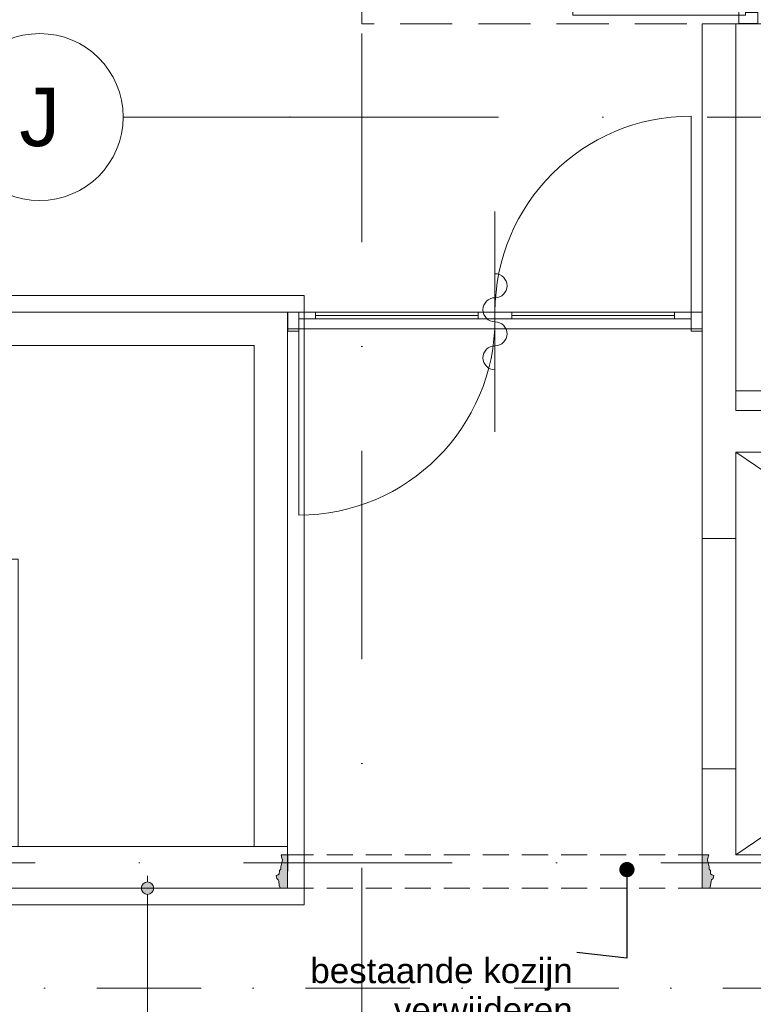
# Model space of a CAD drawing. Header units: millimetres. Extents: x -54205 to 99702, y -35458 to 70878.
# Tile 80 of 226: x 15950 to 20347, y 12049 to 17949. Entities that reach past the tile are written whole.
import ezdxf
from ezdxf.enums import TextEntityAlignment as Align

# ---------------------------------------------------------------- set-up
doc = ezdxf.new("R2010")
doc.units = ezdxf.units.MM
doc.header["$MEASUREMENT"] = 0
for name, pattern in [('streep-punt', [2500, 1250, -625, 0, -625]), ('streep-punt fijn', [1251.000023, 626.000023, -312.5, 0, -312.5]), ('streeplijn', [468.700004, 312.5, -156.200004]), ('streeplijn fijn', [234.119993, 155.999994, -78.119999])]:
    doc.linetypes.add(name, pattern=pattern)
for name, color, linetype in [('21_1 C Buitenwanden', 7, 'Continuous'), ('22 C Binnenwanden', 7, 'Continuous'), ('22 C Binnenwanden Deuren', 7, 'Continuous'), ('22 NC Binnenwanden', 7, 'Continuous'), ('23 Vloeren', 7, 'Continuous'), ('Maatvoering 1_ 100', 7, 'Continuous'), ('Maatvoering 1_ 100 2D arcering', 7, 'Continuous'), ('Markers - doorsneden', 7, 'Continuous'), ('New_21_0 NC Buitenwanden 2D arcering', 7, 'Continuous'), ('New_22 NC Binnenwanden', 7, 'Continuous'), ('New_22 NC Binnenwanden Deuren', 7, 'Continuous'), ('New_22 NC Binnenwanden Doorsnede-arcering', 7, 'Continuous'), ('New_22 NC Binnenwanden Laagscheidingslijnen', 7, 'Continuous'), ('New_65 WBDBO', 7, 'Continuous'), ('New_Maatvoering 1_ 100', 7, 'Continuous'), ('New_Maatvoering 1_ 100 2D arcering', 7, 'Continuous'), ('New_Ruimtefuncties Zone omranding', 7, 'Continuous'), ('Stramien', 7, 'Continuous')]:
    doc.layers.add(name, color=color, linetype=linetype)
doc.styles.add('GENERATED_STYLE_1', font='arial.ttf')
doc.styles.add('GENERATED_STYLE_2', font='arial.ttf')
doc.linetypes.add('BRA - WBDBO  60', pattern='A,0,[1,DO.110 Begane grond1.Shx,S=27.777778,R=0,X=0,Y=-1.22125e-15],-3500,0', length=3500)
doc.dimstyles.new('GENERATED_STYLE__2', dxfattribs={"dimtxt": 250, "dimasz": 142.5, "dimexe": 0.18, "dimexo": 0.0625, "dimgap": 0, "dimtad": 1, "dimtih": 1, "dimtoh": 1, "dimdec": 0, "dimzin": 0, "dimdsep": 46, "dimtxsty": 'GENERATED_STYLE_2', "dimblk": 'ARROWHEAD_11', "dimblk1": 'ARROWHEAD_11', "dimblk2": 'ARROWHEAD_11', "dimcen": 0.09, "dimse1": 1, "dimse2": 1, "dimclrd": 1, "dimclre": 1, "dimclrt": 2, "dimadec": 1, "dimazin": 0, "dimtfac": 1, "dimtdec": 4, "dimtmove": 0, "dimatfit": 3, "dimfxl": 1, "dimtolj": 1, "dimtzin": 0, "dimarcsym": 0})
doc.dimstyles.new('GENERATED_STYLE__5', dxfattribs={"dimtxt": 250, "dimasz": 142.5, "dimexe": 0.18, "dimexo": 0.0625, "dimgap": 0, "dimtad": 1, "dimdec": 0, "dimzin": 0, "dimdsep": 46, "dimtxsty": 'GENERATED_STYLE_2', "dimblk": 'ARROWHEAD_11', "dimblk1": 'ARROWHEAD_11', "dimblk2": 'ARROWHEAD_11', "dimcen": 0.09, "dimse1": 1, "dimse2": 1, "dimclrd": 1, "dimclre": 1, "dimclrt": 2, "dimadec": 1, "dimazin": 0, "dimtfac": 1, "dimtdec": 4, "dimtmove": 0, "dimatfit": 3, "dimfxl": 1, "dimtolj": 1, "dimtzin": 0, "dimarcsym": 0})
doc.dimstyles.new('GENERATED_STYLE__6', dxfattribs={"dimtxt": 179.999995, "dimasz": 142.5, "dimexe": 0.18, "dimexo": 0.0625, "dimgap": 0, "dimtad": 1, "dimdec": 0, "dimzin": 0, "dimdsep": 46, "dimtxsty": 'GENERATED_STYLE_1', "dimblk": 'ARROWHEAD_11', "dimblk1": 'ARROWHEAD_11', "dimblk2": 'ARROWHEAD_11', "dimcen": 0.09, "dimse1": 1, "dimse2": 1, "dimclrd": 1, "dimclre": 1, "dimclrt": 2, "dimadec": 1, "dimazin": 0, "dimtfac": 1, "dimtdec": 4, "dimtmove": 0, "dimatfit": 3, "dimfxl": 1, "dimtolj": 1, "dimtzin": 0, "dimarcsym": 0})
doc.dimstyles.new('GENERATED_STYLE__8', dxfattribs={"dimtxt": 179.999995, "dimasz": 142.5, "dimexe": 0.18, "dimexo": 0.0625, "dimgap": 0, "dimtad": 1, "dimdec": 0, "dimzin": 0, "dimdsep": 46, "dimtxsty": 'GENERATED_STYLE_1', "dimblk": 'ARROWHEAD_11', "dimblk1": 'ARROWHEAD_11', "dimblk2": 'ARROWHEAD_11', "dimcen": 0.09, "dimse1": 1, "dimse2": 1, "dimclrd": 1, "dimclre": 1, "dimclrt": 2, "dimadec": 1, "dimazin": 0, "dimtfac": 1, "dimtdec": 4, "dimtmove": 2, "dimatfit": 3, "dimfxl": 1, "dimtolj": 1, "dimtzin": 0, "dimarcsym": 0})
doc.dimstyles.new('GENERATED_STYLE__9', dxfattribs={"dimtxt": 0.18, "dimasz": 182.4, "dimexe": 0.18, "dimexo": 0.0625, "dimgap": 0, "dimtad": 0, "dimtih": 1, "dimtoh": 1, "dimdec": 4, "dimzin": 0, "dimdsep": 46, "dimcen": 0.09, "dimadec": 0, "dimazin": 0, "dimtfac": 1, "dimtdec": 4, "dimtmove": 0, "dimatfit": 3, "dimldrblk": 'ARROWHEAD_11', "dimfxl": 1, "dimtolj": 1, "dimtzin": 0, "dimarcsym": 0})
pattern_1 = [(270, (0, 0), (200, 0), [])]

# ---------------------------------------------------------------- blocks, each defined once
blk = doc.blocks.new('Slab_3_1', base_point=(-770.1, 20015.8))
at = {"layer": '23 Vloeren', "color": 255, "linetype": 'streeplijn', "lineweight": 0, "flags": 128}
blk.add_lwpolyline([(-770.1, 20015.8), (17950, 20015.9), (17950, 19995.9), (18000, 19995.9), (18000, 17924.8), (20536, 17924.8), (20536, 22875.9), (21426, 22875.9), (22246, 22875.9), (23949, 22875.9), (23949, 27755.9), (22246, 27755.9), (22246, 27693.4), (21426, 27693.4), (21426, 27755.9), (20536, 27755.9), (20536, 49075.9), (20536, 55885.9), (27410, 55885.9), (28489.6, 55885.9), (29906, 55885.9), (29906, 41280.9), (29906, 27780.9), (29916.5, 25760.9), (32150, 25760.9), (32400, 25760.9), (32400, 27651.9), (54000, 27651.9), (54000, 20590.9), (56151.7, 20590.9), (57600, 20590.9), (57600, 10844.9), (33310.3, 10844.9), (33310.3, 10990.9), (32400, 10990.9), (32400, 9380.8), (32400, 3445.9), (25415, 3445.9), (21870, 3445.9), (21620, 3445.9), (21620, 3445.9), (100, 3445.9), (100, 5261.8), (-770.1, 5261.8)], close=True, dxfattribs=at)
blk = doc.blocks.new('Slab_7_1', base_point=(15940.5, 12994.6))
at = {"layer": '23 Vloeren', "color": 1, "linetype": 'Continuous', "lineweight": 0, "flags": 128}
blk.add_lwpolyline([(15940.5, 12994.6), (17355.5, 12994.6), (17355.5, 15995.9), (15671.7, 15995.9), (15671.7, 14715.9), (15940.5, 14715.9)], close=True, dxfattribs=at)
blk = doc.blocks.new('Wall_16_1', base_point=(17555.5, 12744.6))
at = {"layer": '21_1 C Buitenwanden', "color": 1, "linetype": 'Continuous', "lineweight": 0, "flags": 128}
for points in [[(17555.5, 12994.6), (12155.5, 12994.6)], [(17555.5, 12944.6), (17555.5, 12994.6)], [(11905.5, 12744.6), (17555.5, 12744.6)]]:
    blk.add_lwpolyline(points, dxfattribs=at)
at = {"layer": '22 C Binnenwanden', "color": 1, "linetype": 'Continuous', "lineweight": 0, "flags": 128}
blk.add_lwpolyline([(11905.5, 12744.6), (11905.5, 12994.6)], dxfattribs=at)
blk = doc.blocks.new('D2 27')
at = {"layer": '22 C Binnenwanden Deuren', "color": 1, "linetype": 'Continuous', "lineweight": 0}
for p, q in [((-607.5, 0), (-20.7, 157.2)), ((607.5, 0), (20.7, 157.2)), ((-607.5, 0), (-657.5, 0)), ((-657.5, 0), (-657.5, -114)), ((-657.5, 0), (-657.5, -114)), ((-657.5, 0), (-657.5, -114)), ((-607.5, -40), (-607.5, 0)), ((0, 0), (-607.5, 0)), ((-607.5, 0), (-607.5, -40)), ((0, 0), (607.5, 0)), ((0, -40), (0, 0)), ((0, -40), (0, 0)), ((657.5, 0), (607.5, 0)), ((607.5, 0), (607.5, -40)), ((607.5, 0), (607.5, -40)), ((657.5, -114), (657.5, 0)), ((657.5, 0), (657.5, -114)), ((657.5, 0), (657.5, -114)), ((-590.5, -40), (-607.5, -40)), ((-607.5, -40), (0, -40)), ((-590.5, -114), (-590.5, -40)), ((607.5, -40), (0, -40)), ((607.5, -40), (590.5, -40)), ((590.5, -40), (590.5, -114)), ((-657.5, -114), (-590.5, -114)), ((-657.5, -114), (-657.5, -200)), ((590.5, -114), (657.5, -114)), ((657.5, -114), (657.5, -200))]:
    blk.add_line(p, q, dxfattribs=at)
for centre, start, end in [((-607.5, 0), 0, 15), ((607.5, 0), 165, 180)]:
    blk.add_arc(centre, 607.5, start, end, dxfattribs=at)
blk = doc.blocks.new('Wall_17_1', base_point=(17355.5, 15995.9))
at = {"layer": '22 C Binnenwanden', "color": 1, "linetype": 'Continuous', "lineweight": 0}
for p, q in [((12355.5, 16195.9), (12355.5, 16081.9)), ((13670.5, 16195.9), (13670.5, 16081.9)), ((12355.5, 16081.9), (12355.5, 15995.9)), ((13670.5, 16081.9), (13670.5, 15995.9))]:
    blk.add_line(p, q, dxfattribs=at)
at = {"layer": '22 C Binnenwanden', "color": 1, "linetype": 'Continuous', "lineweight": 0, "flags": 128}
for points in [[(12355.5, 16195.9), (12155.5, 16195.9)], [(17555.5, 16195.9), (13670.5, 16195.9)], [(17555.5, 16195.9), (17555.5, 15995.9)], [(12155.5, 15995.9), (12355.5, 15995.9)], [(13670.5, 15995.9), (17355.5, 15995.9)]]:
    blk.add_lwpolyline(points, dxfattribs=at)
at = {"layer": '22 C Binnenwanden Deuren', "color": 1, "linetype": 'Continuous', "lineweight": 0, "xscale": -1, "zscale": 1000}
blk.add_blockref('D2 27', (13013, 16195.9), dxfattribs=at)
blk = doc.blocks.new('Wall_20_1', base_point=(17355.5, 15995.9))
at = {"layer": '22 C Binnenwanden', "color": 1, "linetype": 'Continuous', "lineweight": 0, "flags": 128}
for points in [[(17355.5, 15995.9), (17355.5, 12994.6)], [(17555.5, 12994.6), (17555.5, 15995.9)], [(17355.5, 12994.6), (17555.5, 12994.6)]]:
    blk.add_lwpolyline(points, dxfattribs=at)
blk = doc.blocks.new('D2 27_2')
at = {"layer": 'New_22 NC Binnenwanden Deuren', "color": 1, "linetype": 'Continuous', "lineweight": 0}
for p, q in [((-995, 0), (-995, 995)), ((995, 0), (995, 995)), ((-80, 443), (80, 603)), ((80, 443), (-80, 603)), ((0, -717), (0, 603)), ((-80, 243), (80, 403)), ((80, 243), (-80, 403)), ((-995, 0), (-1045, 0)), ((-1045, 0), (-1045, -114)), ((-1045, 0), (-1045, -100)), ((-1045, 0), (-1045, -100)), ((-995, -40), (-995, 0)), ((-895, 0), (-995, 0)), ((-995, 0), (-995, -40)), ((-895, -40), (-895, 0)), ((0, 0), (-100, 0)), ((-100, 0), (-100, -40)), ((0, 0), (100, 0)), ((0, -40), (0, 0)), ((0, -40), (0, 0)), ((100, 0), (100, -40)), ((895, -40), (895, 0)), ((895, 0), (995, 0)), ((1045, 0), (995, 0)), ((995, 0), (995, -40)), ((995, 0), (995, -40)), ((1045, -114), (1045, 0)), ((1045, 0), (1045, -100)), ((1045, 0), (1045, -100)), ((-978, -40), (-995, -40)), ((-995, -40), (-895, -40)), ((-978, -114), (-978, -40)), ((-100, -20), (-895, -20)), ((-100, -40), (0, -40)), ((100, -40), (0, -40)), ((100, -20), (895, -20)), ((995, -40), (895, -40)), ((995, -40), (978, -40)), ((978, -40), (978, -114)), ((-1045, -114), (-978, -114)), ((978, -114), (1045, -114)), ((-80, -357), (80, -517)), ((80, -357), (-80, -517)), ((-80, -557), (80, -717)), ((80, -557), (-80, -717))]:
    blk.add_line(p, q, dxfattribs=at)
at = {"layer": 'New_22 NC Binnenwanden Deuren', "color": 1, "linetype": 'Continuous', "lineweight": 0, "flags": 128}
for points in [[(-100, 0), (-895, 0), (-895, -20), (-100, -20)], [(100, 0), (895, 0), (895, -20), (100, -20)], [(-100, -20), (-895, -20), (-895, -40), (-100, -40)], [(100, -20), (895, -20), (895, -40), (100, -40)]]:
    blk.add_lwpolyline(points, close=True, dxfattribs=at)
at = {"layer": 'New_22 NC Binnenwanden Deuren', "color": 1, "linetype": 'Continuous', "lineweight": 0}
for centre, radius, start, end in [((-995, 0), 995, 0, 90), ((995, 0), 995, 90, 180), ((0, 159), 72, 270, 90), ((0, 15), 72, 90, 270), ((0, -129), 72, 270, 90), ((0, -273), 72, 90, 270)]:
    blk.add_arc(centre, radius, start, end, dxfattribs=at)
blk = doc.blocks.new('Wall_41_1', base_point=(20260, 20015.9))
at = {"layer": '22 NC Binnenwanden', "color": 1, "linetype": 'Continuous', "lineweight": 0}
for p, q in [((20260, 20015.3), (20360, 20015.3)), ((20260, 17925.3), (20360, 17925.3))]:
    blk.add_line(p, q, dxfattribs=at)
at = {"layer": '22 NC Binnenwanden', "color": 1, "linetype": 'Continuous', "lineweight": 0, "flags": 128}
for points in [[(20360, 20015.3), (20360, 20015.9)], [(20260, 17925.3), (20260, 17924.8)], [(20260, 17924.8), (20360, 17924.8)]]:
    blk.add_lwpolyline(points, dxfattribs=at)
at = {"layer": 'New_22 NC Binnenwanden Deuren', "color": 1, "linetype": 'Continuous', "lineweight": 0, "zscale": 1000, "rotation": 90}
blk.add_blockref('D2 27_2', (20260, 18970.3), dxfattribs=at)
blk = doc.blocks.new('D rechthoekige opening 27_2')
at = {"layer": '22 C Binnenwanden Deuren', "color": 9, "linetype": 'Continuous', "lineweight": 0}
for p, q in [((-690, 200), (690, 200)), ((-690, 0), (690, 0))]:
    blk.add_line(p, q, dxfattribs=at)
at = {"layer": '22 C Binnenwanden Deuren', "color": 1, "linetype": 'Continuous', "lineweight": 0}
for p, q in [((-690, 0), (-690, 200)), ((690, 0), (690, 200))]:
    blk.add_line(p, q, dxfattribs=at)
blk = doc.blocks.new('Wall_43_1', base_point=(20041, 17924.8))
at = {"layer": '22 C Binnenwanden', "color": 1, "linetype": 'Continuous', "lineweight": 0}
for p, q in [((20041, 14840.6), (20241, 14840.6)), ((20041, 13460.6), (20241, 13460.6))]:
    blk.add_line(p, q, dxfattribs=at)
at = {"layer": '22 C Binnenwanden', "color": 1, "linetype": 'Continuous', "lineweight": 0, "flags": 128}
for points in [[(20041, 17924.8), (20041, 14840.6)], [(20041, 17924.8), (20241, 17924.8)], [(20241, 15606.6), (20241, 17924.8)], [(20241, 14840.6), (20241, 15356.6)], [(20041, 13460.6), (20041, 12944.6)], [(20241, 12944.6), (20241, 13460.6)], [(20041, 12744.6), (20241, 12744.6)]]:
    blk.add_lwpolyline(points, dxfattribs=at)
at = {"layer": '22 C Binnenwanden Deuren', "color": 1, "linetype": 'Continuous', "lineweight": 0, "zscale": 1000, "rotation": 270}
blk.add_blockref('D rechthoekige opening 27_2', (20041, 14150.6), dxfattribs=at)
blk = doc.blocks.new('Wall_45_1', base_point=(24003, 12744.6))
at = {"layer": '22 C Binnenwanden', "color": 1, "linetype": 'Continuous', "lineweight": 0, "flags": 128}
for points in [[(23803, 12944.6), (20241, 12944.6)], [(24003, 12744.6), (24003, 12944.6)], [(20241, 12744.6), (24003, 12744.6)]]:
    blk.add_lwpolyline(points, dxfattribs=at)
blk = doc.blocks.new('Wall_51_1', base_point=(20241, 17924.8))
at = {"layer": '22 C Binnenwanden', "color": 1, "linetype": 'Continuous', "lineweight": 0, "flags": 128}
for points in [[(20241, 17924.8), (20241, 15724.4)], [(20241, 17924.8), (20591, 17924.8)], [(20591, 17490.9), (20591, 17924.8)], [(20591, 16049.4), (20591, 17240.9)], [(20241, 15724.4), (20591, 15724.4)]]:
    blk.add_lwpolyline(points, dxfattribs=at)
blk = doc.blocks.new('Wall_53_1', base_point=(20041, 15481.6))
at = {"layer": '22 C Binnenwanden', "color": 1, "linetype": 'Continuous', "lineweight": 0, "flags": 128}
for points in [[(23803, 15606.6), (20241, 15606.6)], [(20241, 15356.6), (23803, 15356.6)]]:
    blk.add_lwpolyline(points, dxfattribs=at)
blk = doc.blocks.new('D rechthoekige opening 27_3')
at = {"layer": 'New_22 NC Binnenwanden Deuren', "color": 9, "linetype": 'streeplijn fijn', "lineweight": 0}
for p, q in [((-1242.7, 200), (1242.7, 200)), ((-1242.7, 0), (1242.7, 0))]:
    blk.add_line(p, q, dxfattribs=at)
at = {"layer": 'New_22 NC Binnenwanden Deuren', "color": 1, "linetype": 'Continuous', "lineweight": 0}
for p, q in [((-1242.7, 0), (-1242.7, 200)), ((1242.7, 0), (1242.7, 200))]:
    blk.add_line(p, q, dxfattribs=at)
blk = doc.blocks.new('Wall_114_1', base_point=(20041, 12744.6))
at = {"layer": '22 NC Binnenwanden', "color": 1, "linetype": 'Continuous', "lineweight": 0}
for p, q in [((17555.5, 12944.6), (17555.5, 12744.6)), ((20041, 12944.6), (20041, 12744.6))]:
    blk.add_line(p, q, dxfattribs=at)
at = {"layer": 'New_22 NC Binnenwanden Deuren', "color": 1, "linetype": 'Continuous', "lineweight": 0, "xscale": -1, "zscale": 1000, "rotation": 180}
blk.add_blockref('D rechthoekige opening 27_3', (18798.3, 12944.6), dxfattribs=at)
blk = doc.blocks.new('*X778')
at = {"layer": 'New_22 NC Binnenwanden Doorsnede-arcering', "color": 7, "linetype": 'Continuous', "lineweight": 0}
blk.add_line((17556.1, 16141.4), (17555.5, 16140.4), dxfattribs=at)
blk = doc.blocks.new('D2 27_7')
at = {"layer": 'New_22 NC Binnenwanden Deuren', "color": 1, "linetype": 'Continuous', "lineweight": 0}
for p, q in [((1175.5, 0), (1175.5, 1175.5)), ((0, -717), (0, 603)), ((-1175.5, 0), (-1242.5, 0)), ((-1242.5, 0), (-1242.5, -114)), ((-1242.5, 0), (-1242.5, -12.5)), ((-1242.5, 0), (-1242.5, -12.5)), ((-1175.5, 0), (-1175.5, -40)), ((-1175.5, -114), (-1175.5, 0)), ((-1175.5, 0), (-1075.5, 0)), ((-1175.5, -40), (-1175.5, 0)), ((-1075.5, 0), (-1075.5, -40)), ((-100, -40), (-100, 0)), ((-100, 0), (0, 0)), ((0, -40), (0, 0)), ((0, 0), (100, 0)), ((0, -40), (0, 0)), ((0, 0), (0, -40)), ((100, 0), (100, -40)), ((1075.5, -40), (1075.5, 0)), ((1075.5, 0), (1175.5, 0)), ((1242.5, 0), (1175.5, 0)), ((1175.5, 0), (1175.5, -114)), ((1175.5, 0), (1175.5, -40)), ((1242.5, -114), (1242.5, 0)), ((1242.5, 0), (1242.5, -12.5)), ((1242.5, 0), (1242.5, -12.5)), ((-1242.5, -12.5), (-1242.5, -87.5)), ((-1242.5, -12.5), (-1242.5, -87.5)), ((-1175.5, -40), (-1175.5, -1215.5)), ((-1075.5, -40), (-1175.5, -40)), ((-100, -20), (-1075.5, -20)), ((0, -40), (-100, -40)), ((100, -40), (0, -40)), ((100, -20), (1075.5, -20)), ((1175.5, -40), (1075.5, -40)), ((1242.5, -12.5), (1242.5, -87.5)), ((1242.5, -12.5), (1242.5, -87.5)), ((-1242.5, -87.5), (-1242.5, -100)), ((-1242.5, -87.5), (-1242.5, -100)), ((-1242.5, -114), (-1175.5, -114)), ((1175.5, -114), (1242.5, -114)), ((1242.5, -87.5), (1242.5, -100)), ((1242.5, -87.5), (1242.5, -100))]:
    blk.add_line(p, q, dxfattribs=at)
at = {"layer": 'New_22 NC Binnenwanden Deuren', "color": 1, "linetype": 'Continuous', "lineweight": 0, "flags": 128}
for points in [[(-100, -20), (-1075.5, -20), (-1075.5, 0), (-100, 0)], [(100, 0), (1075.5, 0), (1075.5, -20), (100, -20)], [(-100, -40), (-1075.5, -40), (-1075.5, -20), (-100, -20)], [(100, -20), (1075.5, -20), (1075.5, -40), (100, -40)]]:
    blk.add_lwpolyline(points, close=True, dxfattribs=at)
at = {"layer": 'New_22 NC Binnenwanden Deuren', "color": 1, "linetype": 'Continuous', "lineweight": 0}
for centre, radius, start, end in [((1175.5, 0), 1175.5, 90, 180), ((0, 159), 72, 270, 90), ((0, 15), 72, 90, 270), ((-1175.5, -40), 1175.5, 270, 0), ((0, -129), 72, 270, 90), ((0, -273), 72, 90, 270)]:
    blk.add_arc(centre, radius, start, end, dxfattribs=at)
blk = doc.blocks.new('Wall_393_1', base_point=(20041, 16195.9))
at = {"layer": 'New_22 NC Binnenwanden Doorsnede-arcering', "linetype": 'Continuous', "lineweight": 0, "true_color": 0x000000}
h = blk.add_hatch(dxfattribs=at)
h.set_pattern_fill('930_Lijnen_vert_200_0001', color=18, style=0, pattern_type=2)
h.set_pattern_definition(pattern_1)
h.paths.add_polyline_path([(17555.5, 16195.9), (17555.5, 16183.4), (17556.1, 16183.4), (17556.1, 16195.9)])
h = blk.add_hatch(dxfattribs=at)
h.set_pattern_fill('930_Lijnen_vert_200_0001', color=18, style=0, pattern_type=2)
h.set_pattern_definition(pattern_1)
h.paths.add_polyline_path([(17555.5, 16095.9), (17556.1, 16095.9), (17556.1, 16108.4), (17555.5, 16108.4)])
at = {"layer": 'New_22 NC Binnenwanden', "color": 1, "linetype": 'Continuous', "lineweight": 0}
for p, q in [((17556.1, 16195.9), (17556.1, 16183.4)), ((17556.1, 16183.4), (17556.1, 16108.4)), ((20041, 16195.9), (20041, 16183.4)), ((20041, 16183.4), (20041, 16108.4)), ((17556.1, 16108.4), (17556.1, 16095.9)), ((20041, 16108.4), (20041, 16095.9))]:
    blk.add_line(p, q, dxfattribs=at)
at = {"layer": 'New_22 NC Binnenwanden', "color": 1, "linetype": 'Continuous', "lineweight": 0, "flags": 128}
for points in [[(17556.1, 16195.9), (17555.5, 16195.9)], [(17555.5, 16195.9), (17555.5, 16095.9)]]:
    blk.add_lwpolyline(points, dxfattribs=at)
at = {"layer": 'New_22 NC Binnenwanden Laagscheidingslijnen', "color": 1, "linetype": 'Continuous', "lineweight": 0}
for p, q in [((17556.1, 16183.4), (17555.5, 16183.4)), ((17555.5, 16108.4), (17556.1, 16108.4))]:
    blk.add_line(p, q, dxfattribs=at)
at = {"layer": 'New_22 NC Binnenwanden', "color": 1, "lineweight": 0}
blk.add_blockref('*X778', (0, 0), dxfattribs=at)
at = {"layer": 'New_22 NC Binnenwanden Deuren', "color": 1, "linetype": 'Continuous', "lineweight": 0, "zscale": 1000}
blk.add_blockref('D2 27_7', (18798.5, 16195.9), dxfattribs=at)
blk = doc.blocks.new('Standard grid marker')
at = {"layer": 'Stramien', "color": 1, "linetype": 'streep-punt', "lineweight": 0}
blk.add_line((1000, 0), (61400.2, 0), dxfattribs=at)
at = {"layer": 'Stramien', "color": 2, "lineweight": 0, "style": 'GENERATED_STYLE_1'}
for tag, p in [('AC_MarkerText_1_0', (-245, -80)), ('AC_MarkerText_1_1', (63155.2, -80))]:
    blk.add_attdef(tag, text='', height=350, rotation=270, dxfattribs=at).set_placement(p, align=Align.TOP_CENTER)
blk = doc.blocks.new('Standard grid marker_2')
at = {"layer": 'Stramien', "color": 1, "linetype": 'streep-punt', "lineweight": 0}
blk.add_line((1000, 0), (37608.9, 0), dxfattribs=at)
at = {"layer": 'Stramien', "color": 2, "lineweight": 0, "style": 'GENERATED_STYLE_1'}
blk.add_attdef('AC_MarkerText_1', text='', height=350, dxfattribs=at).set_placement((-500, 175), align=Align.TOP_CENTER)
blk = doc.blocks.new('Standard grid marker_4')
at = {"layer": 'Stramien', "color": 1, "linetype": 'streep-punt', "lineweight": 0}
for q in [(0, 0), (14829.9, 0)]:
    blk.add_line((1000, 0), q, dxfattribs=at)
at = {"layer": 'Stramien', "color": 2, "linetype": 'Continuous', "lineweight": 0, "flags": 128}
blk.add_lwpolyline([(0, 0, 1), (-1000, 0, 1)], format="xyb", close=True, dxfattribs=at)
at = {"layer": 'Stramien', "color": 1, "linetype": 'streep-punt', "lineweight": 0}
blk.add_point((1000, 0), dxfattribs=at)
blk.add_point((1000, 0), dxfattribs=at)
at = {"layer": 'Stramien', "color": 2, "lineweight": 0, "style": 'GENERATED_STYLE_1'}
blk.add_attdef('AC_MarkerText_1', text='', height=350, dxfattribs=at).set_placement((-500, 175), align=Align.TOP_CENTER)
blk = doc.blocks.new('*D1133')
at = {"layer": 'Maatvoering 1_ 100 2D arcering', "linetype": 'Continuous', "lineweight": 0}
for points in [[(64027.5, 56125.9), (64030.4, 56111.6), (64038.5, 56099.4), (64050.6, 56091.3), (64065, 56088.4), (64079.4, 56091.3), (64091.5, 56099.4), (64099.6, 56111.6), (64102.5, 56125.9), (64099.6, 56140.3), (64091.5, 56152.4), (64079.4, 56160.6), (64065, 56163.4), (64050.6, 56160.6), (64038.5, 56152.4), (64030.4, 56140.3)], [(64027.5, 3115.7), (64030.4, 3101.3), (64038.5, 3089.2), (64050.6, 3081), (64065, 3078.2), (64079.4, 3081), (64091.5, 3089.2), (64099.6, 3101.3), (64102.5, 3115.7), (64099.6, 3130), (64091.5, 3142.2), (64079.4, 3150.3), (64065, 3153.2), (64050.6, 3150.3), (64038.5, 3142.2), (64030.4, 3130)]]:
    blk.add_hatch(color=1, dxfattribs=at).paths.add_polyline_path(points)
at = {"layer": 'Maatvoering 1_ 100', "color": 1, "linetype": 'Continuous', "lineweight": 0}
for p, q in [((64065, 56163.4), (64065, 56200.9)), ((64027.5, 56125.9), (63924.4, 56125.9)), ((64205.6, 56125.9), (64102.5, 56125.9)), ((64065, 3153.2), (64065, 56088.4)), ((64027.5, 3115.7), (63924.4, 3115.7)), ((64065, 3040.7), (64065, 3078.2)), ((64205.6, 3115.7), (64102.5, 3115.7))]:
    blk.add_line(p, q, dxfattribs=at)
for centre in [(64065, 56125.9), (64065, 3115.7)]:
    blk.add_circle(centre, 37.5, dxfattribs=at)
at = {"layer": 'Maatvoering 1_ 100', "color": 2, "lineweight": 0, "insert": (64015, 29096.5), "char_height": 250, "attachment_point": 7, "rotation": 90, "style": 'GENERATED_STYLE_2'}
blk.add_mtext('\\A1;{\\pql;\\fArial|b1|i0|c0|p0;\\W1.000000;53.010}', dxfattribs=at)
blk = doc.blocks.new('ARROWHEAD_11')
at = {"color": 0, "linetype": 'Continuous', "lineweight": 0}
blk.add_line((0, 0), (-1, 0), dxfattribs=at)
at = {"color": 0, "linetype": 'Continuous', "lineweight": 0, "const_width": 0.25, "flags": 128}
blk.add_lwpolyline([(-0.125, 0, 1), (0.125, 0, 1)], format="xyb", close=True, dxfattribs=at)
blk = doc.blocks.new('*D1156')
at = {"layer": 'Maatvoering 1_ 100 2D arcering', "linetype": 'Continuous', "lineweight": 0}
for points in [[(-1137.5, 60015.9), (-1134.7, 60001.6), (-1126.6, 59989.4), (-1114.4, 59981.3), (-1100, 59978.4), (-1085.7, 59981.3), (-1073.5, 59989.4), (-1065.4, 60001.6), (-1062.5, 60015.9), (-1065.4, 60030.3), (-1073.5, 60042.4), (-1085.7, 60050.6), (-1100, 60053.4), (-1114.4, 60050.6), (-1126.6, 60042.4), (-1134.7, 60030.3)], [(57892.5, 60015.9), (57895.4, 60001.6), (57903.5, 59989.4), (57915.6, 59981.3), (57930, 59978.4), (57944.4, 59981.3), (57956.5, 59989.4), (57964.6, 60001.6), (57967.5, 60015.9), (57964.6, 60030.3), (57956.5, 60042.4), (57944.4, 60050.6), (57930, 60053.4), (57915.6, 60050.6), (57903.5, 60042.4), (57895.4, 60030.3)]]:
    blk.add_hatch(color=1, dxfattribs=at).paths.add_polyline_path(points)
at = {"layer": 'Maatvoering 1_ 100', "color": 1, "linetype": 'Continuous', "lineweight": 0}
for p, q in [((57930, 60053.4), (57930, 60156.5)), ((-1062.5, 60015.9), (57892.5, 60015.9)), ((57967.5, 60015.9), (58005, 60015.9)), ((57930, 59875.3), (57930, 59978.4))]:
    blk.add_line(p, q, dxfattribs=at)
blk.add_circle((57930, 60015.9), 37.5, dxfattribs=at)
at = {"layer": 'Maatvoering 1_ 100', "color": 2, "lineweight": 0, "insert": (27890.6, 60065.9), "char_height": 250, "attachment_point": 7, "style": 'GENERATED_STYLE_2'}
blk.add_mtext('\\A1;{\\pql;\\fArial|b1|i0|c0|p0;\\W1.000000;59.030}', dxfattribs=at)
blk = doc.blocks.new('*D1203')
at = {"layer": 'Maatvoering 1_ 100 2D arcering', "linetype": 'Continuous', "lineweight": 0}
for points in [[(-4387.5, 56125.9), (-4384.6, 56111.6), (-4376.5, 56099.4), (-4364.4, 56091.3), (-4350, 56088.4), (-4335.6, 56091.3), (-4323.5, 56099.4), (-4315.4, 56111.6), (-4312.5, 56125.9), (-4315.4, 56140.3), (-4323.5, 56152.4), (-4335.6, 56160.6), (-4350, 56163.4), (-4364.4, 56160.6), (-4376.5, 56152.4), (-4384.6, 56140.3)], [(-4387.5, 3115.7), (-4384.6, 3101.3), (-4376.5, 3089.2), (-4364.4, 3081), (-4350, 3078.2), (-4335.6, 3081), (-4323.5, 3089.2), (-4315.4, 3101.3), (-4312.5, 3115.7), (-4315.4, 3130), (-4323.5, 3142.2), (-4335.6, 3150.3), (-4350, 3153.2), (-4364.4, 3150.3), (-4376.5, 3142.2), (-4384.6, 3130)]]:
    blk.add_hatch(color=1, dxfattribs=at).paths.add_polyline_path(points)
at = {"layer": 'Maatvoering 1_ 100', "color": 1, "linetype": 'Continuous', "lineweight": 0}
for p, q in [((-4350, 56163.4), (-4350, 56200.9)), ((-4387.5, 56125.9), (-4490.6, 56125.9)), ((-4209.4, 56125.9), (-4312.5, 56125.9)), ((-4350, 3153.2), (-4350, 56088.4)), ((-4387.5, 3115.7), (-4490.6, 3115.7)), ((-4350, 3040.7), (-4350, 3078.2)), ((-4209.4, 3115.7), (-4312.5, 3115.7))]:
    blk.add_line(p, q, dxfattribs=at)
for centre in [(-4350, 56125.9), (-4350, 3115.7)]:
    blk.add_circle(centre, 37.5, dxfattribs=at)
at = {"layer": 'Maatvoering 1_ 100', "color": 2, "lineweight": 0, "insert": (-4400, 29096.5), "char_height": 250, "attachment_point": 7, "rotation": 90, "style": 'GENERATED_STYLE_2'}
blk.add_mtext('\\A1;{\\pql;\\fArial|b1|i0|c0|p0;\\W1.000000;53.010}', dxfattribs=at)
blk = doc.blocks.new('Cutting Plane_1_1', base_point=(-53800, 12145.9))
at = {"layer": 'Markers - doorsneden', "color": 9, "linetype": 'streep-punt fijn', "lineweight": 0}
blk.add_line((-53650, 12145.9), (60665, 12145.9), dxfattribs=at)
blk = doc.blocks.new('*D1477')
at = {"layer": 'New_Maatvoering 1_ 100 2D arcering', "linetype": 'Continuous', "lineweight": 0}
for points in [[(-3387.5, 20325.9), (-3384.6, 20311.6), (-3376.5, 20299.4), (-3364.4, 20291.3), (-3350, 20288.4), (-3335.6, 20291.3), (-3323.5, 20299.4), (-3315.4, 20311.6), (-3312.5, 20325.9), (-3315.4, 20340.3), (-3323.5, 20352.4), (-3335.6, 20360.6), (-3350, 20363.4), (-3364.4, 20360.6), (-3376.5, 20352.4), (-3384.6, 20340.3)], [(-3387.5, 4931.8), (-3384.6, 4917.4), (-3376.5, 4905.3), (-3364.4, 4897.2), (-3350, 4894.3), (-3335.6, 4897.2), (-3323.5, 4905.3), (-3315.4, 4917.4), (-3312.5, 4931.8), (-3315.4, 4946.1), (-3323.5, 4958.3), (-3335.6, 4966.4), (-3350, 4969.3), (-3364.4, 4966.4), (-3376.5, 4958.3), (-3384.6, 4946.1)]]:
    blk.add_hatch(color=1, dxfattribs=at).paths.add_polyline_path(points)
at = {"layer": 'New_Maatvoering 1_ 100', "color": 1, "linetype": 'Continuous', "lineweight": 0}
for p, q in [((-3387.5, 20325.9), (-3490.6, 20325.9)), ((-3209.4, 20325.9), (-3312.5, 20325.9)), ((-3350, 4969.3), (-3350, 20288.4)), ((-3387.5, 4931.8), (-3490.6, 4931.8)), ((-3209.4, 4931.8), (-3312.5, 4931.8))]:
    blk.add_line(p, q, dxfattribs=at)
for centre in [(-3350, 20325.9), (-3350, 4931.8)]:
    blk.add_circle(centre, 37.5, dxfattribs=at)
at = {"layer": 'New_Maatvoering 1_ 100', "color": 2, "lineweight": 0, "insert": (-3386, 12251.3), "char_height": 180, "attachment_point": 7, "rotation": 90, "style": 'GENERATED_STYLE_1'}
blk.add_mtext('\\A1;{\\pql;\\fArial|b0|i0|c0|p0;\\W1.000000;15.394}', dxfattribs=at)
blk = doc.blocks.new('*D1520')
at = {"layer": 'New_Maatvoering 1_ 100 2D arcering', "linetype": 'Continuous', "lineweight": 0}
for points in [[(16678.4, 12744.6), (16681.2, 12730.3), (16689.3, 12718.1), (16701.5, 12710), (16715.9, 12707.1), (16730.2, 12710), (16742.4, 12718.1), (16750.5, 12730.3), (16753.4, 12744.6), (16750.5, 12759), (16742.4, 12771.1), (16730.2, 12779.3), (16715.9, 12782.1), (16701.5, 12779.3), (16689.3, 12771.1), (16681.2, 12759)], [(16678.4, 10905.9), (16681.2, 10891.6), (16689.3, 10879.4), (16701.5, 10871.3), (16715.9, 10868.4), (16730.2, 10871.3), (16742.4, 10879.4), (16750.5, 10891.6), (16753.4, 10905.9), (16750.5, 10920.3), (16742.4, 10932.4), (16730.2, 10940.6), (16715.9, 10943.4), (16701.5, 10940.6), (16689.3, 10932.4), (16681.2, 10920.3)]]:
    blk.add_hatch(color=1, dxfattribs=at).paths.add_polyline_path(points)
at = {"layer": 'New_Maatvoering 1_ 100', "color": 1, "linetype": 'Continuous', "lineweight": 0}
for p, q in [((16715.9, 12782.1), (16715.9, 12819.6)), ((16678.4, 12744.6), (16575.2, 12744.6)), ((16856.5, 12744.6), (16753.4, 12744.6)), ((16715.9, 10943.4), (16715.9, 12707.1)), ((16678.4, 10905.9), (16575.2, 10905.9)), ((16856.5, 10905.9), (16753.4, 10905.9))]:
    blk.add_line(p, q, dxfattribs=at)
for centre in [(16715.9, 12744.6), (16715.9, 10905.9)]:
    blk.add_circle(centre, 37.5, dxfattribs=at)
at = {"layer": 'New_Maatvoering 1_ 100', "color": 2, "lineweight": 0, "insert": (16679.9, 11114.3), "char_height": 180, "attachment_point": 7, "rotation": 90, "style": 'GENERATED_STYLE_1'}
blk.add_mtext('\\A1;{\\pql;\\fArial|b0|i0|c0|p0;\\W1.000000;1.839}', dxfattribs=at)

msp = doc.modelspace()

# ---------------------------------------------------------------- hatches: boundary and pattern name
at = {"layer": 'New_21_0 NC Buitenwanden 2D arcering', "linetype": 'Continuous', "lineweight": 0, "true_color": 0x50585a}
for points in [[(17521.2, 12895.6), (17524.5, 12915), (17521.9, 12924.9), (17516.6, 12944.8), (17556.5, 12944.6), (17555.5, 12744.6), (17511.2, 12744.6), (17510.3, 12746.1), (17505.6, 12760.7), (17503.1, 12787.3), (17499.4, 12793.8), (17491.1, 12802.1), (17486.2, 12820.8), (17499.2, 12824.2), (17505.9, 12830.8), (17506, 12846.3), (17506, 12849.7), (17515, 12858.6), (17514.9, 12872.5)], [(20075.3, 12895.6), (20072, 12915), (20074.6, 12924.9), (20079.9, 12944.8), (20040, 12944.6), (20041, 12744.6), (20085.3, 12744.6), (20086.2, 12746.1), (20090.9, 12760.7), (20093.4, 12787.3), (20097.1, 12793.8), (20105.4, 12802.1), (20110.3, 12820.8), (20097.3, 12824.2), (20090.6, 12830.8), (20090.5, 12846.3), (20090.5, 12849.7), (20081.5, 12858.6), (20081.6, 12872.5)]]:
    msp.add_hatch(color=251, dxfattribs=at).paths.add_polyline_path(points)

# ---------------------------------------------------------------- linework, layer by layer
at = {"layer": '22 C Binnenwanden', "color": 9, "linetype": 'Continuous', "lineweight": 0}
for p, q in [((20241, 15356.6), (23803, 12944.6)), ((23803, 15356.6), (20241, 12944.6))]:
    msp.add_line(p, q, dxfattribs=at)
at = {"layer": 'New_21_0 NC Buitenwanden 2D arcering', "color": 1, "linetype": 'Continuous', "lineweight": 0, "flags": 128}
for points in [[(17521.2, 12895.6), (17524.5, 12915), (17521.9, 12924.9), (17516.6, 12944.8), (17556.5, 12944.6), (17555.5, 12744.6), (17511.2, 12744.6), (17510.3, 12746.1), (17505.6, 12760.7), (17503.1, 12787.3), (17499.4, 12793.8), (17491.1, 12802.1), (17486.2, 12820.8), (17499.2, 12824.2), (17505.9, 12830.8), (17506, 12846.3), (17506, 12849.7), (17515, 12858.6), (17514.9, 12872.5)], [(20075.3, 12895.6), (20072, 12915), (20074.6, 12924.9), (20079.9, 12944.8), (20040, 12944.6), (20041, 12744.6), (20085.3, 12744.6), (20086.2, 12746.1), (20090.9, 12760.7), (20093.4, 12787.3), (20097.1, 12793.8), (20105.4, 12802.1), (20110.3, 12820.8), (20097.3, 12824.2), (20090.6, 12830.8), (20090.5, 12846.3), (20090.5, 12849.7), (20081.5, 12858.6), (20081.6, 12872.5)]]:
    msp.add_lwpolyline(points, close=True, dxfattribs=at)
at = {"layer": 'New_65 WBDBO', "color": 94, "linetype": 'BRA - WBDBO  60', "lineweight": 0}
msp.add_lwpolyline([(17655.5, 16295.9), (11805.5, 16295.9), (11805.5, 12644.6), (17655.5, 12644.6)], close=True, dxfattribs=at)
at = {"layer": 'New_Ruimtefuncties Zone omranding', "color": 45, "linetype": 'Continuous', "lineweight": 0, "true_color": 0xb88347, "flags": 128}
for points in [[(-770, 20015.8), (-770, 13020.9), (3481.1, 13020.9), (3481.1, 17765.8), (12155.5, 17765.8), (12155.5, 16195.9), (14350, 16195.9), (17555.5, 16195.9), (20041, 16195.9), (20041, 17924.8), (20260, 17924.8), (20260, 20015.9), (17037.8, 20015.9), (17037.8, 20015.8)], [(17037.8, 15995.9), (12155.5, 15995.9), (12155.5, 12994.6), (17355.5, 12994.6), (17355.5, 15995.9)]]:
    msp.add_lwpolyline(points, close=True, dxfattribs=at)
at = {"layer": 'New_Ruimtefuncties Zone omranding', "color": 240, "linetype": 'Continuous', "lineweight": 0, "true_color": 0xfd1e4a, "flags": 128}
msp.add_lwpolyline([(30224.2, 15440.9), (29929.2, 15440.9), (29929.2, 17103.4), (29556, 17103.4), (29016, 17103.4), (28196, 17103.4), (28196, 17628.4), (24003, 17628.4), (24003, 12744.6), (20041, 12744.6), (20041, 16095.9), (17555.5, 16095.9), (17555.5, 12744.6), (11905.5, 12744.6), (11905.5, 12770.9), (10905.5, 12770.9), (10905.5, 10610.9)], dxfattribs=at)
at = {"layer": 'New_Ruimtefuncties Zone omranding', "color": 253, "linetype": 'Continuous', "lineweight": 0, "true_color": 0x99a3a6, "flags": 128}
msp.add_lwpolyline([(20241, 15356.6), (20241, 12944.6), (23803, 12944.6), (23803, 15356.6)], close=True, dxfattribs=at)

# ---------------------------------------------------------------- block references
at = {"layer": '21_1 C Buitenwanden', "color": 1, "lineweight": 0}
msp.add_blockref('Wall_16_1', (17555.5, 12744.6), dxfattribs=at)
at = {"layer": '22 C Binnenwanden', "color": 1, "lineweight": 0}
for name, p in [('Wall_43_1', (20041, 17924.8)), ('Wall_51_1', (20241, 17924.8)), ('Wall_17_1', (17355.5, 15995.9)), ('Wall_20_1', (17355.5, 15995.9)), ('Wall_53_1', (20041, 15481.6)), ('Wall_45_1', (24003, 12744.6))]:
    msp.add_blockref(name, p, dxfattribs=at)
at = {"layer": '22 NC Binnenwanden', "color": 1, "lineweight": 0}
for name, p in [('Wall_41_1', (20260, 20015.9)), ('Wall_114_1', (20041, 12744.6))]:
    msp.add_blockref(name, p, dxfattribs=at)
at = {"layer": '23 Vloeren', "color": 255, "linetype": 'Continuous', "lineweight": 0}
msp.add_blockref('Slab_3_1', (-770.1, 20015.8), dxfattribs=at)
at = {"layer": '23 Vloeren', "color": 1, "linetype": 'Continuous', "lineweight": 0}
msp.add_blockref('Slab_7_1', (15940.5, 12994.6), dxfattribs=at)
at = {"layer": 'Markers - doorsneden', "color": 9, "lineweight": 0}
msp.add_blockref('Cutting Plane_1_1', (-53800, 12145.9), dxfattribs=at)
at = {"layer": 'New_22 NC Binnenwanden', "color": 1, "lineweight": 0}
msp.add_blockref('Wall_393_1', (20041, 16195.9), dxfattribs=at)
at = {"layer": 'Stramien', "color": 1, "linetype": 'Continuous', "lineweight": 0, "zscale": 1000, "rotation": 90}
msp.add_blockref('Standard grid marker', (18000, -1884.3), dxfattribs=at)
at = {"layer": 'Stramien', "color": 1, "linetype": 'Continuous', "lineweight": 0, "zscale": 1000}
msp.add_blockref('Standard grid marker_4', (16570.1, 17365.9), dxfattribs=at).add_auto_attribs({'AC_MarkerText_1': 'J'})
msp.add_blockref('Standard grid marker_2', (-6208.9, 12895.9), dxfattribs=at)

# ---------------------------------------------------------------- texts
at = {"layer": 'New_Maatvoering 1_ 100', "color": 2, "linetype": 'Continuous', "lineweight": 0, "insert": (19264.2, 12325.5), "char_height": 150, "attachment_point": 3, "line_spacing_factor": 0.941619, "style": 'GENERATED_STYLE_1'}
msp.add_mtext('\\A1;{\\pqr;\\fArial|b0|i0|c0|p0;\\W1.000000;bestaande kozijn\\P\\pqr;\\fArial|b0|i0|c0|p0;\\W1.000000;verwijderen\\P\\pqr;\\fArial|b0|i0|c0|p0;\\W1.000000;en sparing vergroten}', dxfattribs=at)

# ---------------------------------------------------------------- dimensions: what is measured, and where the dimension line sits
at = {"layer": 'Maatvoering 1_ 100', "color": 1, "linetype": 'Continuous', "lineweight": 0}
dim = msp.add_linear_dim(base=(57930, 60015.9), p1=(-1100, 4931.8), p2=(57930, 10660.9), dimstyle='GENERATED_STYLE__2', dxfattribs=at)
dim.commit()
dim.dimension.update_dxf_attribs({"geometry": '*D1156', "text_midpoint": (28404.6, 60190.9), "dimtype": 160})
for base, p2, picture, middle in [((-4350, 56125.9), (20296, 56125.9), '*D1203', (-4525, 29610.4)), ((64065, 56125.9), (30146, 56125.9), '*D1133', (63890, 29610.4))]:
    dim = msp.add_linear_dim(base=base, p1=(-230, 3115.7), p2=p2, angle=90, dimstyle='GENERATED_STYLE__5', dxfattribs=at)
    dim.commit()
    dim.dimension.update_dxf_attribs({"geometry": picture, "text_midpoint": middle, "dimtype": 160, "text_rotation": 90})
at = {"layer": 'New_Maatvoering 1_ 100', "color": 1, "linetype": 'Continuous', "lineweight": 0}
for base, p1, p2, dimstyle, picture, middle in [((-3350, 20325.9), (-1100, 4931.8), (20296, 20325.9), 'GENERATED_STYLE__6', '*D1477', (-3476, 12621.3)), ((16715.9, 12744.6), (15805, 10905.9), (11905.5, 12744.6), 'GENERATED_STYLE__8', '*D1520', (16589.9, 11415.8))]:
    dim = msp.add_linear_dim(base=base, p1=p1, p2=p2, angle=90, dimstyle=dimstyle, dxfattribs=at)
    dim.commit()
    dim.dimension.update_dxf_attribs({"geometry": picture, "text_midpoint": middle, "dimtype": 160, "text_rotation": 90})

# ---------------------------------------------------------------- leaders
at = {"layer": 'New_Maatvoering 1_ 100', "color": 9, "linetype": 'Continuous', "lineweight": 0, "annotation_type": 0, "has_hookline": 1, "hookline_direction": 1, "text_width": 1898.1}
msp.add_leader([(19589.3, 12856.1), (19589.3, 12325.5), (19289.2, 12359.8)], dimstyle='GENERATED_STYLE__9', dxfattribs=at)

doc.saveas('drawing.dxf')
